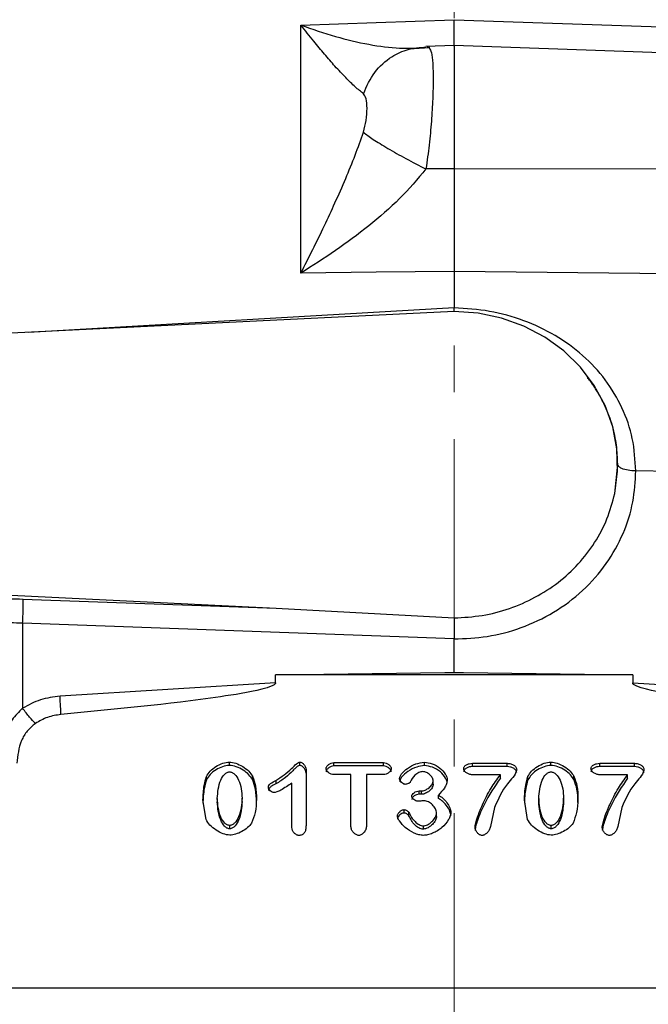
# Model space of a CAD drawing. Header units: inches. Extents: x 0.6 to 16.3, y 0.2 to 11.5.
# Tile 15 of 18: x 12.1 to 13.5, y 6.7 to 8.8. Entities that reach past the tile are written whole.
import ezdxf

# ---------------------------------------------------------------- set-up
doc = ezdxf.new("R2010")
doc.units = ezdxf.units.IN
doc.header["$MEASUREMENT"] = 0
doc.linetypes.add('CENTERX2', pattern=[0.8, 0.5, -0.1, 0.1, -0.1])
doc.styles.add('SLDTEXTSTYLE0', font='TXT', dxfattribs={"width": 0.75})
doc.dimstyles.new('SLDDIMSTYLE4', dxfattribs={"dimtxt": 0.137795, "dimasz": 0.14, "dimexe": 0, "dimexo": 0.0625, "dimgap": 0.034449, "dimtad": 0, "dimdec": 1, "dimlfac": 1.5, "dimrnd": 1e-09, "dimzin": 4, "dimdsep": 46, "dimtxsty": 'SLDTEXTSTYLE0', "dimblk1": 'CLOSED', "dimblk2": 'CLOSED', "dimsah": 1, "dimcen": 0.09, "dimadec": 0, "dimazin": 1, "dimtfac": 1, "dimtdec": 1, "dimtofl": 0, "dimtmove": 0, "dimatfit": 3, "dimldrblk": 'CLOSED', "dimfxl": 0, "dimfrac": 2, "dimtolj": 1, "dimtzin": 12, "dimarcsym": 0})

# ---------------------------------------------------------------- blocks, each defined once
blk = doc.blocks.new('_Closed')
at = {"color": 0, "linetype": 'ByBlock', "lineweight": -2}
for p, q in [((-1, 0.166667), (0, 0)), ((-1, 0.166667), (-1, -0.166667)), ((0, 0), (-1, -0.166667)), ((0, 0), (-1, 0))]:
    blk.add_line(p, q, dxfattribs=at)
blk = doc.blocks.new('_D_8')
at = {"color": 7, "linetype": 'Continuous', "lineweight": 0}
for p, q in [((14.4414, 10.4158), (14.3995, 10.4158)), ((14.3995, 10.4158), (14.3995, 10.1971)), ((14.7469, 10.4158), (14.7889, 10.4158)), ((14.7889, 10.4158), (14.7889, 10.1971)), ((15.7368, 7.5051), (15.7368, 10.2567)), ((13.0418, 10.2174), (14.2787, 10.2174)), ((15.7368, 10.2174), (14.9097, 10.2174)), ((14.3995, 10.1971), (14.4414, 10.1971)), ((14.7889, 10.1971), (14.7469, 10.1971))]:
    blk.add_line(p, q, dxfattribs=at)
at = {"color": 7, "linetype": 'Continuous', "lineweight": 18, "xscale": 0.14, "yscale": 0.14, "rotation": 180.0000000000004}
blk.add_blockref('_Closed', (13.0418, 10.2174), dxfattribs=at)
at = {"color": 7, "linetype": 'Continuous', "lineweight": 18, "xscale": 0.14, "yscale": 0.14}
blk.add_blockref('_Closed', (15.7368, 10.2174), dxfattribs=at)
at = {"color": 7, "linetype": 'Continuous', "lineweight": 18, "char_height": 0.1378, "attachment_point": 1, "style": 'SLDTEXTSTYLE0'}
for s, insert in [('103', (14.4414, 10.3747)), ('4.0', (14.4669, 10.1685))]:
    blk.add_mtext(s, dxfattribs=dict(at, insert=insert))

msp = doc.modelspace()

# ---------------------------------------------------------------- linework, layer by layer
at = {"color": 7, "linetype": 'CENTERX2', "lineweight": 18}
msp.add_line((13.0418, 3.361), (13.0418, 10.5416), dxfattribs=at)
at = {"color": 7, "linetype": 'Continuous', "lineweight": 25}
for p, q in [((12.7142, 8.7461), (12.8751, 8.7518)), ((12.7142, 8.2157), (12.7142, 8.7461)), ((12.8751, 8.7518), (13.0418, 8.7576)), ((13.0418, 8.7576), (14.5514, 8.7046)), ((12.9893, 8.6975), (12.9459, 8.6946)), ((13.0418, 8.7022), (12.9814, 8.7001)), ((14.5514, 8.6495), (13.0418, 8.7022)), ((13.0418, 8.7022), (13.0418, 8.4385)), ((13.0418, 8.4385), (12.9816, 8.4384)), ((14.5514, 8.4368), (13.0418, 8.4385)), ((12.8751, 8.2175), (12.7142, 8.2157)), ((13.0418, 8.2193), (12.8751, 8.2175)), ((13.0418, 8.2193), (13.0418, 8.1416)), ((14.5514, 8.2033), (13.0418, 8.2193)), ((13.0418, 8.1336), (11.1952, 8.0433)), ((13.0418, 8.1332), (13.0418, 8.1416)), ((13.385, 7.7444), (13.3915, 7.807)), ((13.3915, 7.807), (13.3915, 7.8071)), ((13.9639, 7.786), (13.4301, 7.7927)), ((11.1952, 7.5709), (12.6613, 7.4992)), ((12.1203, 7.5189), (12.6613, 7.4992)), ((12.6613, 7.4992), (13.042, 7.4784)), ((12.1196, 7.4672), (12.1196, 7.2855)), ((13.0418, 7.4337), (12.1196, 7.4672)), ((13.0418, 7.3628), (13.0418, 7.4336)), ((12.6599, 7.3571), (13.0219, 7.3616)), ((12.6599, 7.3394), (12.6599, 7.3571)), ((13.4236, 7.3571), (12.6599, 7.3571)), ((13.0219, 7.3616), (13.0418, 7.3628)), ((13.0219, 7.3616), (13.0418, 7.3618)), ((13.0418, 7.3618), (13.0418, 7.3628)), ((13.0418, 7.3628), (13.0616, 7.3616)), ((13.0418, 7.3618), (13.0616, 7.3616)), ((13.0616, 7.3616), (13.4236, 7.3571)), ((13.4236, 7.3571), (13.4236, 7.3394)), ((12.6599, 7.3394), (12.1995, 7.3111)), ((13.4236, 7.3394), (13.884, 7.3111)), ((12.5614, 7.1632), (12.5614, 7.1704)), ((12.7122, 7.1629), (12.7122, 7.1701)), ((12.785, 7.1691), (12.8905, 7.1691)), ((12.785, 7.162), (12.785, 7.1691)), ((12.8905, 7.162), (12.785, 7.162)), ((12.8905, 7.162), (12.8905, 7.1691)), ((12.9783, 7.1627), (12.9783, 7.1699)), ((13.0808, 7.1677), (13.1553, 7.1677)), ((13.0808, 7.1605), (13.0808, 7.1677)), ((13.1553, 7.1605), (13.0808, 7.1605)), ((13.1553, 7.1605), (13.1553, 7.1677)), ((13.2485, 7.1632), (13.2485, 7.1704)), ((13.3529, 7.1677), (13.4273, 7.1677)), ((13.3529, 7.1605), (13.3529, 7.1677)), ((13.4273, 7.1605), (13.3529, 7.1605)), ((13.4273, 7.1605), (13.4273, 7.1677)), ((12.5123, 7.1324), (12.5123, 7.1396)), ((12.6108, 7.1328), (12.6108, 7.1399)), ((12.7252, 7.1541), (12.7252, 7.0346)), ((12.8212, 7.1436), (12.785, 7.1436)), ((12.8212, 7.0324), (12.8212, 7.1436)), ((12.8543, 7.1436), (12.8543, 7.0324)), ((12.8905, 7.1436), (12.8543, 7.1436)), ((13.1407, 7.1432), (13.0808, 7.1432)), ((13.1407, 7.136), (13.1407, 7.1432)), ((13.1994, 7.1324), (13.1994, 7.1396)), ((13.2979, 7.1328), (13.2979, 7.1399)), ((13.4127, 7.1432), (13.3529, 7.1432)), ((13.4127, 7.136), (13.4127, 7.1432)), ((12.6608, 7.131), (12.6608, 7.1238)), ((12.6948, 7.0304), (12.6948, 7.1254)), ((12.9971, 7.1232), (12.9971, 7.1304)), ((12.9674, 7.1085), (12.9719, 7.1085)), ((12.9674, 7.1014), (12.9674, 7.1085)), ((12.9719, 7.1014), (12.9674, 7.1014)), ((12.9719, 7.1014), (12.9719, 7.1085)), ((13.0081, 7.0927), (13.0081, 7.0999)), ((12.5116, 7.0476), (12.5049, 7.0895)), ((12.5356, 7.0925), (12.5356, 7.0853)), ((12.5887, 7.0862), (12.5887, 7.0933)), ((13.1987, 7.0476), (13.192, 7.0895)), ((13.2226, 7.0925), (13.2226, 7.0853)), ((13.2758, 7.0862), (13.2758, 7.0933)), ((12.9351, 7.0614), (12.9351, 7.0686)), ((12.9449, 7.0555), (12.9449, 7.0627)), ((13.0043, 7.0541), (13.0043, 7.0612)), ((13.1283, 7.0734), (13.1196, 7.0324)), ((13.4003, 7.0734), (13.3916, 7.0324)), ((12.5621, 7.0277), (12.5621, 7.0349)), ((12.9761, 7.0269), (12.9761, 7.0341)), ((13.2492, 7.0277), (13.2492, 7.0349)), ((11.9132, 6.6875), (14.1696, 6.6875))]:
    msp.add_line(p, q, dxfattribs=at)
at = {"color": 8, "linetype": 'Continuous', "lineweight": 25}
msp.add_line((13.0418, 8.1416), (12.1324, 8.0891), dxfattribs=at)
at = {"color": 7, "linetype": 'Continuous', "lineweight": 25, "flags": 128}
msp.add_lwpolyline([(13.385, 7.7444), (13.3911, 7.792), (13.3897, 7.8399), (13.3808, 7.8872), (13.3646, 7.9327), (13.3414, 7.9755), (13.3118, 8.0146), (13.2763, 8.0493), (13.2358, 8.0788), (13.191, 8.1024), (13.1431, 8.1196), (13.093, 8.1301), (13.0418, 8.1336)], dxfattribs=at)
at = {"color": 7, "linetype": 'Continuous', "lineweight": 25}
for points, knots in [([(12.8479, 8.5994), (12.8422, 8.604), (12.8303, 8.6135), (12.8096, 8.6338), (12.7875, 8.6574), (12.7646, 8.6837), (12.7402, 8.7129), (12.7234, 8.7344), (12.7142, 8.7461)], [0, 0, 0, 0, 0.148634, 0.307878, 0.478548, 0.643401, 0.806559, 1, 1, 1, 1]), ([(12.7142, 8.7461), (12.739, 8.7375), (12.7883, 8.7202), (12.8594, 8.704), (12.9262, 8.6946), (12.9634, 8.6975), (12.9816, 8.699)], [0, 0, 0, 0, 0.257956, 0.513515, 0.761774, 1, 1, 1, 1]), ([(13.0418, 8.7008), (13.0418, 8.7007), (13.0418, 8.7001), (13.0418, 8.7091), (13.0418, 8.7273), (13.0418, 8.7475), (13.0418, 8.7576)], [0, 0, 0, 0, 0.079364, 0.386232, 0.693106, 1, 1, 1, 1]), ([(12.8479, 8.5994), (12.8551, 8.6154), (12.8695, 8.6473), (12.905, 8.6784), (12.9433, 8.6963), (12.9688, 8.6981), (12.9816, 8.699)], [0, 0, 0, 0, 0.279793, 0.559585, 0.779794, 1, 1, 1, 1]), ([(12.9465, 8.6952), (12.9466, 8.6953), (12.9472, 8.6957), (12.9444, 8.6961), (12.9422, 8.6963)], [0, 0, 0, 0, 0.2472043, 1, 1, 1, 1]), ([(12.9846, 8.6988), (12.986, 8.6996), (12.9878, 8.7005), (12.9889, 8.6975), (12.9891, 8.6968)], [0, 0, 0, 0, 0.775608, 1, 1, 1, 1]), ([(12.8479, 8.517), (12.8501, 8.5255), (12.855, 8.5442), (12.856, 8.5687), (12.855, 8.5893), (12.8501, 8.5963), (12.8479, 8.5994)], [0, 0, 0, 0, 0.227227, 0.499835, 0.772734, 1, 1, 1, 1]), ([(12.7142, 8.2157), (12.7227, 8.2324), (12.7395, 8.2656), (12.7639, 8.3158), (12.7875, 8.3664), (12.8096, 8.4166), (12.8303, 8.4667), (12.8422, 8.5007), (12.8479, 8.517)], [0, 0, 0, 0, 0.1785462, 0.3565956, 0.5214521, 0.6921189, 0.8513652, 1, 1, 1, 1]), ([(12.8479, 8.517), (12.8542, 8.5122), (12.8668, 8.5027), (12.8991, 8.4828), (12.9381, 8.4607), (12.9671, 8.4458), (12.9816, 8.4384)], [0, 0, 0, 0, 0.250008, 0.500012, 0.750004, 1, 1, 1, 1]), ([(12.9816, 8.4384), (12.9634, 8.4168), (12.9262, 8.3728), (12.8594, 8.3157), (12.7883, 8.2626), (12.739, 8.2314), (12.7142, 8.2157)], [0, 0, 0, 0, 0.238226, 0.486485, 0.742044, 1, 1, 1, 1]), ([(13.0418, 8.4385), (13.0418, 8.4193), (13.0418, 8.3807), (13.0417, 8.3236), (13.0418, 8.2686), (13.0418, 8.2357), (13.0418, 8.2193)], [0, 0, 0, 0, 0.249999, 0.499991, 0.749988, 1, 1, 1, 1]), ([(13.4301, 7.7927), (13.4287, 7.8159), (13.4258, 7.8625), (13.4026, 7.9286), (13.3667, 7.9888), (13.3182, 8.0412), (13.259, 8.0841), (13.1915, 8.1159), (13.1181, 8.1367), (13.0672, 8.1399), (13.0418, 8.1416)], [0, 0, 0, 0, 0.1238212, 0.2478045, 0.3721166, 0.4969365, 0.6221003, 0.7478881, 0.8738704, 1, 1, 1, 1]), ([(13.0418, 7.4336), (13.0655, 7.4346), (13.1143, 7.4366), (13.1867, 7.4561), (13.2563, 7.4889), (13.3184, 7.5354), (13.3689, 7.5929), (13.4047, 7.6575), (13.4263, 7.7249), (13.4289, 7.7705), (13.4301, 7.7927)], [0, 0, 0, 0, 0.11659, 0.240125, 0.368761, 0.500097, 0.631418, 0.760008, 0.88348, 1, 1, 1, 1]), ([(13.4301, 7.7927), (13.4244, 7.793), (13.413, 7.7936), (13.4004, 7.7975), (13.3928, 7.8021), (13.392, 7.8054), (13.3915, 7.807)], [0, 0, 0, 0, 0.279625, 0.559254, 0.779616, 1, 1, 1, 1]), ([(13.042, 7.4784), (13.0621, 7.4796), (13.1022, 7.482), (13.1606, 7.4974), (13.2154, 7.5211), (13.2651, 7.5534), (13.3083, 7.5929), (13.3435, 7.6389), (13.3705, 7.6897), (13.3802, 7.7262), (13.385, 7.7444)], [0, 0, 0, 0, 0.124981, 0.249831, 0.374921, 0.499683, 0.624786, 0.74981, 0.874942, 1, 1, 1, 1]), ([(12.0056, 7.5145), (12.024, 7.5163), (12.0608, 7.5199), (12.1005, 7.5192), (12.1203, 7.5189)], [0, 0, 0, 0, 0.499968, 1, 1, 1, 1]), ([(13.042, 7.4784), (13.042, 7.4751), (13.0421, 7.4687), (13.042, 7.4564), (13.0419, 7.4444), (13.0418, 7.4372), (13.0418, 7.4337)], [0, 0, 0, 0, 0.278518, 0.53802, 0.778509, 1, 1, 1, 1]), ([(12.1196, 7.4672), (12.1025, 7.4677), (12.0682, 7.4686), (12.0364, 7.4657), (12.0205, 7.4643)], [0, 0, 0, 0, 0.500042, 1, 1, 1, 1]), ([(12.6599, 7.3394), (12.6599, 7.3391), (12.6599, 7.3386), (12.6593, 7.3375), (12.6572, 7.3352), (12.6477, 7.3304), (12.6093, 7.3201), (12.459, 7.2965), (12.3153, 7.2829), (12.2015, 7.2721)], [0, 0, 0, 0, 0.0017499, 0.003655, 0.0082924, 0.0222015, 0.0717818, 0.264741, 1, 1, 1, 1]), ([(13.8821, 7.2721), (13.7682, 7.2829), (13.6245, 7.2965), (13.4742, 7.3201), (13.4358, 7.3304), (13.4263, 7.3352), (13.4242, 7.3375), (13.4237, 7.3386), (13.4236, 7.3391), (13.4236, 7.3394)], [0, 0, 0, 0, 0.735258, 0.928217, 0.977796, 0.991705, 0.996344, 0.998249, 1, 1, 1, 1]), ([(12.1995, 7.3111), (12.1853, 7.3093), (12.1569, 7.3057), (12.132, 7.2922), (12.1196, 7.2855)], [0, 0, 0, 0, 0.500024, 1, 1, 1, 1]), ([(12.1196, 7.2855), (12.1115, 7.2776), (12.095, 7.2614), (12.0783, 7.2297), (12.0671, 7.1947), (12.0658, 7.1704), (12.0651, 7.1581)], [0, 0, 0, 0, 0.231425, 0.477377, 0.735457, 1, 1, 1, 1]), ([(12.1468, 7.2529), (12.1427, 7.257), (12.1347, 7.2651), (12.1246, 7.2787), (12.1196, 7.2855)], [0, 0, 0, 0, 0.49999, 1, 1, 1, 1]), ([(12.2015, 7.2721), (12.1917, 7.2706), (12.1721, 7.2675), (12.1552, 7.2578), (12.1468, 7.2529)], [0, 0, 0, 0, 0.50001, 1, 1, 1, 1]), ([(12.1468, 7.2529), (12.1406, 7.2478), (12.1282, 7.2374), (12.1117, 7.2087), (12.1089, 7.1843), (12.107, 7.1677)], [0, 0, 0, 0, 0.240065, 0.482608, 1, 1, 1, 1]), ([(12.5123, 7.1396), (12.5147, 7.1435), (12.52, 7.1518), (12.5326, 7.1609), (12.5464, 7.1683), (12.5566, 7.1697), (12.5614, 7.1704)], [0, 0, 0, 0, 0.233996, 0.499939, 0.765931, 1, 1, 1, 1]), ([(12.5614, 7.1632), (12.5565, 7.1625), (12.5463, 7.1611), (12.5326, 7.1538), (12.5201, 7.1448), (12.5148, 7.1364), (12.5123, 7.1324)], [0, 0, 0, 0, 0.240654, 0.496485, 0.759564, 1, 1, 1, 1]), ([(12.5614, 7.1704), (12.566, 7.1697), (12.5761, 7.1683), (12.5901, 7.161), (12.6028, 7.1518), (12.6083, 7.1437), (12.6108, 7.1399)], [0, 0, 0, 0, 0.22471, 0.497352, 0.771324, 1, 1, 1, 1]), ([(12.6108, 7.1328), (12.6085, 7.1363), (12.6033, 7.1441), (12.5911, 7.1532), (12.5771, 7.1609), (12.5664, 7.1625), (12.5614, 7.1632)], [0, 0, 0, 0, 0.214559, 0.477439, 0.754392, 1, 1, 1, 1]), ([(12.6608, 7.131), (12.6726, 7.1388), (12.6886, 7.1495), (12.7023, 7.1646), (12.708, 7.1691), (12.7105, 7.17), (12.7116, 7.1701), (12.7122, 7.1701)], [0, 0, 0, 0, 0.644533, 0.880276, 0.949501, 0.974827, 1, 1, 1, 1]), ([(12.7122, 7.1629), (12.7112, 7.1628), (12.709, 7.1626), (12.7057, 7.1602), (12.7028, 7.1575), (12.6998, 7.1546), (12.693, 7.1479), (12.6812, 7.1359), (12.6679, 7.128), (12.6608, 7.1238)], [0, 0, 0, 0, 0.042214, 0.099536, 0.183253, 0.224672, 0.294621, 0.625895, 1, 1, 1, 1]), ([(12.7122, 7.1701), (12.7129, 7.17), (12.7145, 7.1699), (12.7177, 7.1682), (12.7212, 7.1649), (12.7244, 7.1599), (12.725, 7.156), (12.7252, 7.1541)], [0, 0, 0, 0, 0.097278, 0.209328, 0.460402, 0.733536, 1, 1, 1, 1]), ([(12.7252, 7.1469), (12.725, 7.1488), (12.7245, 7.1526), (12.7214, 7.1576), (12.7179, 7.1609), (12.7147, 7.1626), (12.713, 7.1628), (12.7122, 7.1629)], [0, 0, 0, 0, 0.261838, 0.527323, 0.775639, 0.895025, 1, 1, 1, 1]), ([(12.7682, 7.1563), (12.7682, 7.1571), (12.7684, 7.1587), (12.7701, 7.1618), (12.7734, 7.1652), (12.7787, 7.1684), (12.7829, 7.1689), (12.785, 7.1691)], [0, 0, 0, 0, 0.102174, 0.216927, 0.46745, 0.735788, 1, 1, 1, 1]), ([(12.785, 7.162), (12.7829, 7.1617), (12.7789, 7.1612), (12.7736, 7.1582), (12.7702, 7.1548), (12.7684, 7.1517), (12.7683, 7.15), (12.7682, 7.1492)], [0, 0, 0, 0, 0.259432, 0.521674, 0.769343, 0.890464, 1, 1, 1, 1]), ([(12.8905, 7.1691), (12.8926, 7.1689), (12.8969, 7.1684), (12.9023, 7.1652), (12.9056, 7.1617), (12.9072, 7.1586), (12.9073, 7.1571), (12.9074, 7.1563)], [0, 0, 0, 0, 0.273022, 0.541986, 0.789423, 0.900956, 1, 1, 1, 1]), ([(12.9074, 7.1492), (12.9073, 7.1499), (12.9071, 7.1515), (12.9055, 7.1546), (12.9022, 7.1581), (12.8968, 7.1612), (12.8926, 7.1617), (12.8905, 7.162)], [0, 0, 0, 0, 0.101003, 0.215091, 0.462965, 0.731253, 1, 1, 1, 1]), ([(12.9253, 7.135), (12.9255, 7.1364), (12.9262, 7.14), (12.9314, 7.1479), (12.9421, 7.1579), (12.959, 7.1671), (12.9721, 7.169), (12.9783, 7.1699)], [0, 0, 0, 0, 0.068697, 0.166685, 0.425292, 0.727344, 1, 1, 1, 1]), ([(12.9783, 7.1627), (12.9727, 7.1619), (12.9601, 7.1602), (12.9431, 7.1514), (12.9317, 7.1412), (12.9262, 7.1328), (12.9255, 7.1293), (12.9253, 7.1278)], [0, 0, 0, 0, 0.244069, 0.551771, 0.830543, 0.931583, 1, 1, 1, 1]), ([(12.9783, 7.1699), (12.9838, 7.1691), (12.9958, 7.1673), (13.0116, 7.1583), (13.0216, 7.1476), (13.0262, 7.1385), (13.0268, 7.1341), (13.027, 7.1322)], [0, 0, 0, 0, 0.246237, 0.530501, 0.795557, 0.908656, 1, 1, 1, 1]), ([(13.027, 7.125), (13.0268, 7.1267), (13.0264, 7.1307), (13.0222, 7.1394), (13.0126, 7.1503), (12.9966, 7.16), (12.9841, 7.1618), (12.9783, 7.1627)], [0, 0, 0, 0, 0.080914, 0.18495, 0.446258, 0.740487, 1, 1, 1, 1]), ([(13.0622, 7.1563), (13.0623, 7.1572), (13.0624, 7.1589), (13.0638, 7.1612), (13.0657, 7.1632), (13.0691, 7.1654), (13.0742, 7.1672), (13.0786, 7.1675), (13.0808, 7.1677)], [0, 0, 0, 0, 0.1102483, 0.223548, 0.3365094, 0.4620218, 0.7264507, 1, 1, 1, 1]), ([(13.0808, 7.1605), (13.0786, 7.1604), (13.0743, 7.1601), (13.0692, 7.1582), (13.0658, 7.1561), (13.0638, 7.1541), (13.0624, 7.1518), (13.0623, 7.15), (13.0622, 7.1492)], [0, 0, 0, 0, 0.269516, 0.532303, 0.65668, 0.769844, 0.886405, 1, 1, 1, 1]), ([(13.1553, 7.1677), (13.1579, 7.1675), (13.1629, 7.1671), (13.1695, 7.1641), (13.1735, 7.1604), (13.1753, 7.1569), (13.1755, 7.1551), (13.1756, 7.1542)], [0, 0, 0, 0, 0.285798, 0.550197, 0.785773, 0.895593, 1, 1, 1, 1]), ([(13.1756, 7.147), (13.1755, 7.148), (13.1752, 7.1501), (13.173, 7.1539), (13.1685, 7.1574), (13.1621, 7.16), (13.1576, 7.1604), (13.1553, 7.1605)], [0, 0, 0, 0, 0.119544, 0.247585, 0.497344, 0.748578, 1, 1, 1, 1]), ([(13.1994, 7.1396), (13.2018, 7.1435), (13.2071, 7.1518), (13.2197, 7.1609), (13.2335, 7.1683), (13.2437, 7.1697), (13.2485, 7.1704)], [0, 0, 0, 0, 0.233996, 0.499939, 0.765931, 1, 1, 1, 1]), ([(13.2485, 7.1632), (13.2436, 7.1625), (13.2334, 7.1611), (13.2197, 7.1538), (13.2072, 7.1448), (13.2019, 7.1364), (13.1994, 7.1324)], [0, 0, 0, 0, 0.240654, 0.496485, 0.759564, 1, 1, 1, 1]), ([(13.2485, 7.1704), (13.2531, 7.1697), (13.2632, 7.1683), (13.2772, 7.161), (13.2899, 7.1518), (13.2954, 7.1437), (13.2979, 7.1399)], [0, 0, 0, 0, 0.22471, 0.497352, 0.771324, 1, 1, 1, 1]), ([(13.2979, 7.1328), (13.2956, 7.1363), (13.2904, 7.1441), (13.2782, 7.1532), (13.2642, 7.1609), (13.2535, 7.1625), (13.2485, 7.1632)], [0, 0, 0, 0, 0.214559, 0.477439, 0.754392, 1, 1, 1, 1]), ([(13.3342, 7.1563), (13.3343, 7.1572), (13.3345, 7.1589), (13.3358, 7.1612), (13.3378, 7.1632), (13.3411, 7.1654), (13.3462, 7.1672), (13.3506, 7.1675), (13.3529, 7.1677)], [0, 0, 0, 0, 0.110248, 0.223548, 0.336509, 0.462022, 0.726451, 1, 1, 1, 1]), ([(13.3529, 7.1605), (13.3507, 7.1604), (13.3463, 7.1601), (13.3413, 7.1582), (13.3379, 7.1561), (13.3359, 7.1541), (13.3345, 7.1518), (13.3343, 7.15), (13.3342, 7.1492)], [0, 0, 0, 0, 0.269516, 0.532303, 0.65668, 0.769844, 0.886405, 1, 1, 1, 1]), ([(13.4273, 7.1677), (13.4299, 7.1675), (13.4349, 7.1671), (13.4415, 7.1641), (13.4455, 7.1604), (13.4474, 7.1569), (13.4475, 7.1551), (13.4476, 7.1542)], [0, 0, 0, 0, 0.285798, 0.550197, 0.785773, 0.895593, 1, 1, 1, 1]), ([(13.4476, 7.147), (13.4475, 7.148), (13.4473, 7.1501), (13.445, 7.1539), (13.4406, 7.1574), (13.4342, 7.16), (13.4296, 7.1604), (13.4273, 7.1605)], [0, 0, 0, 0, 0.119544, 0.247585, 0.497344, 0.748578, 1, 1, 1, 1]), ([(12.5049, 7.0895), (12.5054, 7.0999), (12.5062, 7.1168), (12.5106, 7.1332), (12.5123, 7.1396)], [0, 0, 0, 0, 0.6137, 1, 1, 1, 1]), ([(12.5356, 7.0925), (12.5367, 7.1059), (12.5382, 7.1243), (12.5488, 7.1427), (12.5554, 7.1477), (12.5591, 7.149), (12.5609, 7.1492), (12.5618, 7.1492)], [0, 0, 0, 0, 0.60593, 0.832442, 0.922509, 0.961948, 1, 1, 1, 1]), ([(12.5618, 7.1492), (12.5627, 7.1492), (12.5645, 7.1491), (12.5682, 7.1478), (12.575, 7.1429), (12.5823, 7.1308), (12.5876, 7.1132), (12.5883, 7.1001), (12.5887, 7.0933)], [0, 0, 0, 0, 0.037836, 0.077205, 0.166887, 0.399352, 0.692891, 1, 1, 1, 1]), ([(12.6108, 7.1399), (12.6133, 7.1331), (12.619, 7.1173), (12.6192, 7.1007), (12.6193, 7.0913)], [0, 0, 0, 0, 0.435402, 1, 1, 1, 1]), ([(12.785, 7.1436), (12.7828, 7.1438), (12.7786, 7.1443), (12.7733, 7.1475), (12.77, 7.151), (12.7684, 7.154), (12.7682, 7.1556), (12.7682, 7.1563)], [0, 0, 0, 0, 0.270763, 0.53866, 0.786431, 0.899114, 1, 1, 1, 1]), ([(12.9074, 7.1563), (12.9073, 7.1556), (12.9072, 7.154), (12.9056, 7.151), (12.9022, 7.1475), (12.8969, 7.1443), (12.8926, 7.1438), (12.8905, 7.1436)], [0, 0, 0, 0, 0.1002435, 0.2129955, 0.4610154, 0.729468, 1, 1, 1, 1]), ([(12.9752, 7.15), (12.9737, 7.1498), (12.9706, 7.1496), (12.9644, 7.1474), (12.9551, 7.141), (12.9507, 7.1327), (12.9479, 7.1273)], [0, 0, 0, 0, 0.1161066, 0.2421161, 0.506463, 1, 1, 1, 1]), ([(12.9971, 7.1304), (12.997, 7.1314), (12.9968, 7.1337), (12.9945, 7.1382), (12.9902, 7.1435), (12.9843, 7.1475), (12.9791, 7.1496), (12.9764, 7.1498), (12.9752, 7.15)], [0, 0, 0, 0, 0.101995, 0.221505, 0.484119, 0.753832, 0.883811, 1, 1, 1, 1]), ([(13.0808, 7.1432), (13.0785, 7.1434), (13.0739, 7.1439), (13.068, 7.1469), (13.0642, 7.1504), (13.0624, 7.1538), (13.0623, 7.1555), (13.0622, 7.1563)], [0, 0, 0, 0, 0.273138, 0.5386053, 0.7815673, 0.8947145, 1, 1, 1, 1]), ([(13.0865, 7.0311), (13.0868, 7.0333), (13.0875, 7.0392), (13.0908, 7.0499), (13.0957, 7.0637), (13.1053, 7.086), (13.1191, 7.1134), (13.1338, 7.1337), (13.1407, 7.1432)], [0, 0, 0, 0, 0.0538418, 0.1439718, 0.2684439, 0.4070674, 0.7240968, 1, 1, 1, 1]), ([(13.1756, 7.1542), (13.1755, 7.1536), (13.1728, 7.1421), (13.1483, 7.1189), (13.136, 7.091), (13.1283, 7.0734)], [0, 0, 0, 0, 0.018759, 0.38188, 1, 1, 1, 1]), ([(13.192, 7.0895), (13.1925, 7.0999), (13.1933, 7.1168), (13.1977, 7.1332), (13.1994, 7.1396)], [0, 0, 0, 0, 0.6137, 1, 1, 1, 1]), ([(13.2226, 7.0925), (13.2238, 7.1059), (13.2253, 7.1243), (13.2359, 7.1427), (13.2425, 7.1477), (13.2462, 7.149), (13.248, 7.1492), (13.2489, 7.1492)], [0, 0, 0, 0, 0.60593, 0.832442, 0.922509, 0.961948, 1, 1, 1, 1]), ([(13.2489, 7.1492), (13.2498, 7.1492), (13.2516, 7.1491), (13.2553, 7.1478), (13.2621, 7.1429), (13.2694, 7.1308), (13.2747, 7.1132), (13.2754, 7.1001), (13.2758, 7.0933)], [0, 0, 0, 0, 0.037836, 0.077205, 0.166887, 0.399352, 0.692891, 1, 1, 1, 1]), ([(13.2979, 7.1399), (13.3004, 7.1331), (13.3061, 7.1173), (13.3063, 7.1007), (13.3064, 7.0913)], [0, 0, 0, 0, 0.435402, 1, 1, 1, 1]), ([(13.3529, 7.1432), (13.3505, 7.1434), (13.346, 7.1439), (13.34, 7.1469), (13.3362, 7.1504), (13.3345, 7.1538), (13.3343, 7.1555), (13.3342, 7.1563)], [0, 0, 0, 0, 0.273138, 0.538605, 0.781567, 0.894715, 1, 1, 1, 1]), ([(13.3585, 7.0311), (13.3588, 7.0333), (13.3595, 7.0392), (13.3628, 7.0499), (13.3677, 7.0637), (13.3774, 7.086), (13.3912, 7.1134), (13.4059, 7.1337), (13.4127, 7.1432)], [0, 0, 0, 0, 0.053842, 0.143972, 0.268444, 0.407067, 0.724097, 1, 1, 1, 1]), ([(13.4476, 7.1542), (13.4475, 7.1536), (13.4449, 7.1421), (13.4203, 7.1189), (13.408, 7.091), (13.4003, 7.0734)], [0, 0, 0, 0, 0.018759, 0.38188, 1, 1, 1, 1]), ([(12.5123, 7.1324), (12.5106, 7.1263), (12.5075, 7.1147), (12.5055, 7.0979), (12.5051, 7.0873), (12.5049, 7.0823)], [0, 0, 0, 0, 0.374002, 0.70461, 1, 1, 1, 1]), ([(12.6193, 7.0841), (12.6192, 7.0935), (12.619, 7.1102), (12.6133, 7.1259), (12.6108, 7.1328)], [0, 0, 0, 0, 0.564593, 1, 1, 1, 1]), ([(12.6447, 7.1166), (12.6447, 7.1173), (12.6449, 7.1186), (12.6463, 7.1214), (12.6511, 7.1263), (12.6568, 7.1291), (12.6608, 7.131)], [0, 0, 0, 0, 0.088187, 0.184061, 0.418016, 1, 1, 1, 1]), ([(12.6608, 7.1238), (12.6571, 7.122), (12.6516, 7.1194), (12.6465, 7.1146), (12.6449, 7.1116), (12.6448, 7.1102), (12.6447, 7.1095)], [0, 0, 0, 0, 0.539081, 0.799715, 0.904515, 1, 1, 1, 1]), ([(12.6566, 7.105), (12.656, 7.1051), (12.6546, 7.1053), (12.6519, 7.1066), (12.6487, 7.109), (12.6462, 7.1121), (12.6449, 7.1147), (12.6447, 7.116), (12.6447, 7.1166)], [0, 0, 0, 0, 0.100191, 0.221915, 0.493847, 0.769029, 0.894723, 1, 1, 1, 1]), ([(12.6948, 7.1254), (12.6871, 7.1201), (12.6769, 7.1131), (12.6638, 7.1063), (12.6586, 7.1054), (12.6566, 7.105)], [0, 0, 0, 0, 0.649393, 0.859732, 1, 1, 1, 1]), ([(12.9372, 7.1227), (12.9366, 7.1227), (12.9353, 7.1229), (12.9326, 7.1242), (12.9293, 7.1267), (12.9268, 7.1299), (12.9255, 7.1328), (12.9253, 7.1343), (12.9253, 7.135)], [0, 0, 0, 0, 0.093324, 0.208104, 0.471692, 0.7483, 0.881844, 1, 1, 1, 1]), ([(12.9479, 7.1273), (12.9477, 7.127), (12.9473, 7.1264), (12.9459, 7.1252), (12.9435, 7.1241), (12.9404, 7.1229), (12.9382, 7.1228), (12.9372, 7.1227)], [0, 0, 0, 0, 0.08417, 0.185473, 0.453482, 0.743675, 1, 1, 1, 1]), ([(12.9719, 7.1085), (12.9733, 7.1087), (12.9761, 7.1089), (12.9819, 7.111), (12.9887, 7.1152), (12.994, 7.121), (12.9967, 7.1263), (12.997, 7.1291), (12.9971, 7.1304)], [0, 0, 0, 0, 0.108436, 0.232195, 0.496458, 0.760062, 0.886179, 1, 1, 1, 1]), ([(12.9971, 7.1232), (12.997, 7.1219), (12.9967, 7.119), (12.994, 7.1137), (12.9888, 7.1081), (12.9823, 7.104), (12.9765, 7.1018), (12.9734, 7.1015), (12.9719, 7.1014)], [0, 0, 0, 0, 0.117252, 0.247951, 0.498817, 0.750159, 0.883575, 1, 1, 1, 1]), ([(13.027, 7.1322), (13.0266, 7.1294), (13.0257, 7.1232), (13.0198, 7.1117), (13.0128, 7.1046), (13.0081, 7.0999)], [0, 0, 0, 0, 0.228594, 0.491256, 1, 1, 1, 1]), ([(13.1407, 7.136), (13.1284, 7.1179), (13.1089, 7.0891), (13.0941, 7.0529), (13.0878, 7.0337), (13.0868, 7.0265), (13.0865, 7.0239)], [0, 0, 0, 0, 0.516578, 0.823487, 0.936647, 1, 1, 1, 1]), ([(13.1994, 7.1324), (13.1977, 7.1263), (13.1946, 7.1147), (13.1926, 7.0979), (13.1922, 7.0873), (13.192, 7.0823)], [0, 0, 0, 0, 0.374002, 0.70461, 1, 1, 1, 1]), ([(13.3064, 7.0841), (13.3063, 7.0935), (13.3061, 7.1102), (13.3004, 7.1259), (13.2979, 7.1328)], [0, 0, 0, 0, 0.564593, 1, 1, 1, 1]), ([(13.4127, 7.136), (13.4005, 7.1179), (13.381, 7.0891), (13.3662, 7.0529), (13.3599, 7.0337), (13.3589, 7.0265), (13.3585, 7.0239)], [0, 0, 0, 0, 0.516578, 0.823487, 0.936647, 1, 1, 1, 1]), ([(12.9514, 7.0974), (12.9515, 7.0981), (12.9516, 7.0994), (12.9532, 7.1021), (12.9564, 7.1051), (12.9614, 7.1079), (12.9654, 7.1083), (12.9674, 7.1085)], [0, 0, 0, 0, 0.094391, 0.202885, 0.448595, 0.721515, 1, 1, 1, 1]), ([(12.9674, 7.1014), (12.9655, 7.1012), (12.9616, 7.1007), (12.9566, 7.0981), (12.9533, 7.0951), (12.9517, 7.0924), (12.9515, 7.091), (12.9514, 7.0903)], [0, 0, 0, 0, 0.2726195, 0.5401535, 0.7828511, 0.8982301, 1, 1, 1, 1]), ([(12.9643, 7.0866), (12.9635, 7.0866), (12.9619, 7.0867), (12.9589, 7.0878), (12.9554, 7.0899), (12.9528, 7.0928), (12.9516, 7.0955), (12.9514, 7.0968), (12.9514, 7.0974)], [0, 0, 0, 0, 0.122373, 0.253813, 0.517501, 0.771827, 0.891347, 1, 1, 1, 1]), ([(13.0081, 7.0999), (13.0114, 7.0977), (13.0185, 7.0932), (13.0266, 7.0835), (13.0331, 7.0732), (13.0343, 7.0658), (13.0349, 7.0626)], [0, 0, 0, 0, 0.2390734, 0.5187816, 0.7878594, 1, 1, 1, 1]), ([(12.5621, 7.0349), (12.5612, 7.035), (12.5594, 7.0351), (12.5558, 7.0364), (12.5491, 7.0415), (12.5382, 7.0601), (12.5366, 7.0789), (12.5356, 7.0925)], [0, 0, 0, 0, 0.036054, 0.073955, 0.161848, 0.394589, 1, 1, 1, 1]), ([(12.5621, 7.0277), (12.5611, 7.0278), (12.559, 7.028), (12.5552, 7.0297), (12.5485, 7.0351), (12.5381, 7.0536), (12.5366, 7.0721), (12.5356, 7.0853)], [0, 0, 0, 0, 0.041105, 0.085821, 0.174471, 0.407743, 1, 1, 1, 1]), ([(12.5887, 7.0933), (12.5877, 7.0796), (12.5862, 7.0606), (12.5753, 7.0417), (12.5685, 7.0365), (12.5648, 7.0351), (12.5629, 7.035), (12.5621, 7.0349)], [0, 0, 0, 0, 0.603604, 0.83615, 0.925104, 0.96347, 1, 1, 1, 1]), ([(12.5887, 7.0862), (12.5877, 7.073), (12.5863, 7.0544), (12.5762, 7.0357), (12.5694, 7.0299), (12.5653, 7.028), (12.5631, 7.0278), (12.5621, 7.0277)], [0, 0, 0, 0, 0.5817, 0.814849, 0.908019, 0.955964, 1, 1, 1, 1]), ([(12.6193, 7.0913), (12.6189, 7.0816), (12.618, 7.0639), (12.6117, 7.0471), (12.6089, 7.0394)], [0, 0, 0, 0, 0.542001, 1, 1, 1, 1]), ([(12.9772, 7.0874), (12.9765, 7.0874), (12.9742, 7.0873), (12.9705, 7.087), (12.9672, 7.0868), (12.9652, 7.0866), (12.9646, 7.0866), (12.9644, 7.0866), (12.9643, 7.0866)], [0, 0, 0, 0, 0.179326, 0.52613, 0.859832, 0.954102, 0.983095, 1, 1, 1, 1]), ([(13.0043, 7.0612), (13.0041, 7.0628), (13.0039, 7.066), (13.0013, 7.0722), (12.9959, 7.0793), (12.9886, 7.0845), (12.9822, 7.087), (12.9788, 7.0873), (12.9772, 7.0874)], [0, 0, 0, 0, 0.116911, 0.244341, 0.505568, 0.763706, 0.88731, 1, 1, 1, 1]), ([(13.0349, 7.0554), (13.0344, 7.0585), (13.0332, 7.0656), (13.027, 7.0758), (13.0189, 7.0857), (13.0115, 7.0905), (13.0081, 7.0927)], [0, 0, 0, 0, 0.1992146, 0.4620203, 0.7518255, 1, 1, 1, 1]), ([(13.2492, 7.0349), (13.2483, 7.035), (13.2465, 7.0351), (13.2429, 7.0364), (13.2362, 7.0415), (13.2252, 7.0601), (13.2237, 7.0789), (13.2226, 7.0925)], [0, 0, 0, 0, 0.036054, 0.073955, 0.161848, 0.394589, 1, 1, 1, 1]), ([(13.2492, 7.0277), (13.2482, 7.0278), (13.2461, 7.028), (13.2423, 7.0297), (13.2356, 7.0351), (13.2252, 7.0536), (13.2237, 7.0721), (13.2226, 7.0853)], [0, 0, 0, 0, 0.0411049, 0.0858211, 0.1744711, 0.4077432, 1, 1, 1, 1]), ([(13.2758, 7.0933), (13.2748, 7.0796), (13.2733, 7.0606), (13.2624, 7.0417), (13.2556, 7.0365), (13.2518, 7.0351), (13.25, 7.035), (13.2492, 7.0349)], [0, 0, 0, 0, 0.603604, 0.83615, 0.925104, 0.96347, 1, 1, 1, 1]), ([(13.2758, 7.0862), (13.2748, 7.073), (13.2734, 7.0544), (13.2633, 7.0357), (13.2565, 7.0299), (13.2524, 7.028), (13.2502, 7.0278), (13.2492, 7.0277)], [0, 0, 0, 0, 0.5817, 0.814849, 0.908019, 0.955964, 1, 1, 1, 1]), ([(13.3064, 7.0913), (13.306, 7.0816), (13.3051, 7.0639), (13.2988, 7.0471), (13.296, 7.0394)], [0, 0, 0, 0, 0.542001, 1, 1, 1, 1]), ([(12.9205, 7.0552), (12.9206, 7.056), (12.9207, 7.0576), (12.9222, 7.0608), (12.9253, 7.0643), (12.9292, 7.067), (12.9326, 7.0684), (12.9343, 7.0685), (12.9351, 7.0686)], [0, 0, 0, 0, 0.1109354, 0.2365793, 0.5022616, 0.7675599, 0.8914162, 1, 1, 1, 1]), ([(12.9351, 7.0614), (12.9343, 7.0614), (12.9326, 7.0612), (12.9293, 7.0599), (12.9255, 7.0573), (12.9224, 7.0538), (12.9208, 7.0506), (12.9206, 7.0489), (12.9205, 7.048)], [0, 0, 0, 0, 0.107534, 0.230075, 0.483918, 0.743873, 0.879002, 1, 1, 1, 1]), ([(12.9758, 7.0135), (12.9727, 7.0139), (12.9659, 7.0145), (12.9525, 7.0197), (12.9375, 7.0291), (12.9267, 7.0412), (12.9216, 7.05), (12.9208, 7.0538), (12.9205, 7.0552)], [0, 0, 0, 0, 0.125001, 0.270375, 0.574348, 0.839126, 0.93738, 1, 1, 1, 1]), ([(12.9351, 7.0686), (12.936, 7.0684), (12.938, 7.0681), (12.9409, 7.0667), (12.943, 7.0651), (12.9444, 7.0637), (12.9447, 7.063), (12.9449, 7.0627)], [0, 0, 0, 0, 0.229968, 0.510022, 0.784031, 0.903293, 1, 1, 1, 1]), ([(12.9449, 7.0555), (12.9448, 7.0558), (12.9444, 7.0565), (12.9432, 7.0579), (12.9411, 7.0593), (12.9382, 7.0609), (12.9361, 7.0612), (12.9351, 7.0614)], [0, 0, 0, 0, 0.090944, 0.197893, 0.472346, 0.738071, 1, 1, 1, 1]), ([(12.9449, 7.0627), (12.9466, 7.0591), (12.9501, 7.0519), (12.9576, 7.0429), (12.965, 7.0372), (12.9714, 7.0345), (12.9746, 7.0342), (12.9761, 7.0341)], [0, 0, 0, 0, 0.2762875, 0.5474023, 0.7912109, 0.9013537, 1, 1, 1, 1]), ([(12.9761, 7.0269), (12.9744, 7.0271), (12.9709, 7.0274), (12.9643, 7.0305), (12.9538, 7.0388), (12.9485, 7.0487), (12.9449, 7.0555)], [0, 0, 0, 0, 0.108969, 0.232574, 0.47221, 1, 1, 1, 1]), ([(13.0349, 7.0626), (13.0346, 7.0602), (13.0339, 7.0548), (13.0283, 7.0433), (13.0164, 7.0293), (12.9999, 7.0194), (12.9858, 7.0144), (12.9789, 7.0138), (12.9758, 7.0135)], [0, 0, 0, 0, 0.089964, 0.204079, 0.472974, 0.757374, 0.888917, 1, 1, 1, 1]), ([(12.9761, 7.0341), (12.9774, 7.0342), (12.9804, 7.0345), (12.9868, 7.0372), (12.9946, 7.0426), (13.0006, 7.0501), (13.0037, 7.0565), (13.0041, 7.0598), (13.0043, 7.0612)], [0, 0, 0, 0, 0.093305, 0.207442, 0.478205, 0.760389, 0.890337, 1, 1, 1, 1]), ([(13.0043, 7.0541), (13.0041, 7.0528), (13.0038, 7.0499), (13.0012, 7.0439), (12.9957, 7.0366), (12.9881, 7.0308), (12.9812, 7.0276), (12.9777, 7.0271), (12.9761, 7.0269)], [0, 0, 0, 0, 0.097104, 0.211008, 0.476762, 0.751984, 0.888001, 1, 1, 1, 1]), ([(12.5623, 7.0138), (12.5575, 7.0146), (12.547, 7.0162), (12.5329, 7.0246), (12.5197, 7.0345), (12.5142, 7.0434), (12.5116, 7.0476)], [0, 0, 0, 0, 0.224279, 0.491579, 0.763289, 1, 1, 1, 1]), ([(12.6089, 7.0394), (12.6062, 7.0362), (12.6005, 7.0292), (12.5884, 7.0218), (12.5757, 7.0156), (12.5665, 7.0143), (12.5623, 7.0138)], [0, 0, 0, 0, 0.233107, 0.503654, 0.772311, 1, 1, 1, 1]), ([(12.7252, 7.0346), (12.7251, 7.0315), (12.7249, 7.026), (12.7225, 7.0198), (12.7194, 7.0164), (12.7167, 7.0147), (12.7135, 7.0137), (12.7112, 7.0136), (12.71, 7.0135)], [0, 0, 0, 0, 0.321347, 0.568058, 0.674189, 0.776815, 0.883225, 1, 1, 1, 1]), ([(12.8379, 7.0135), (12.8369, 7.0136), (12.8349, 7.0138), (12.8309, 7.0156), (12.8264, 7.0193), (12.8222, 7.0253), (12.8215, 7.03), (12.8212, 7.0324)], [0, 0, 0, 0, 0.09983, 0.213146, 0.463131, 0.732119, 1, 1, 1, 1]), ([(12.8543, 7.0324), (12.8539, 7.03), (12.8533, 7.0253), (12.8491, 7.0193), (12.8447, 7.0156), (12.8408, 7.0138), (12.8388, 7.0136), (12.8379, 7.0135)], [0, 0, 0, 0, 0.271199, 0.540496, 0.789012, 0.901007, 1, 1, 1, 1]), ([(13.1196, 7.0324), (13.1188, 7.0298), (13.1173, 7.025), (13.1128, 7.019), (13.1082, 7.0154), (13.1043, 7.0138), (13.1024, 7.0136), (13.1015, 7.0135)], [0, 0, 0, 0, 0.292577, 0.562935, 0.800158, 0.905312, 1, 1, 1, 1]), ([(13.2494, 7.0138), (13.2446, 7.0146), (13.2341, 7.0162), (13.22, 7.0246), (13.2068, 7.0345), (13.2013, 7.0434), (13.1987, 7.0476)], [0, 0, 0, 0, 0.224279, 0.491579, 0.763289, 1, 1, 1, 1]), ([(13.296, 7.0394), (13.2933, 7.0362), (13.2876, 7.0292), (13.2755, 7.0218), (13.2628, 7.0156), (13.2536, 7.0143), (13.2494, 7.0138)], [0, 0, 0, 0, 0.233107, 0.503654, 0.772311, 1, 1, 1, 1]), ([(13.3916, 7.0324), (13.3909, 7.0298), (13.3893, 7.025), (13.3848, 7.019), (13.3803, 7.0154), (13.3764, 7.0138), (13.3744, 7.0136), (13.3735, 7.0135)], [0, 0, 0, 0, 0.292577, 0.562935, 0.800158, 0.905312, 1, 1, 1, 1]), ([(12.71, 7.0135), (12.7091, 7.0136), (12.7073, 7.0138), (12.7036, 7.0154), (12.6995, 7.0188), (12.6958, 7.0241), (12.6952, 7.0283), (12.6948, 7.0304)], [0, 0, 0, 0, 0.102137, 0.217027, 0.467823, 0.735632, 1, 1, 1, 1]), ([(13.1015, 7.0135), (13.1006, 7.0136), (13.0988, 7.0138), (13.0951, 7.0155), (13.0911, 7.019), (13.0874, 7.0245), (13.0868, 7.0289), (13.0865, 7.0311)], [0, 0, 0, 0, 0.100275, 0.213525, 0.46291, 0.732283, 1, 1, 1, 1]), ([(13.3735, 7.0135), (13.3727, 7.0136), (13.3708, 7.0138), (13.3672, 7.0155), (13.3631, 7.019), (13.3594, 7.0245), (13.3588, 7.0289), (13.3585, 7.0311)], [0, 0, 0, 0, 0.100275, 0.213525, 0.46291, 0.732283, 1, 1, 1, 1])]:
    msp.add_open_spline(points, degree=3, knots=knots, dxfattribs=at)
at = {"color": 8, "linetype": 'Continuous', "lineweight": 25}
for points, knots in [([(12.9891, 8.6968), (12.9906, 8.6941), (12.9938, 8.6883), (12.9963, 8.6654), (12.9973, 8.632), (12.9964, 8.5895), (12.9935, 8.5413), (12.9888, 8.49), (12.984, 8.4555), (12.9816, 8.4384)], [0, 0, 0, 0, 0.121718, 0.268427, 0.417444, 0.566293, 0.712891, 0.857403, 1, 1, 1, 1]), ([(13.3915, 7.807), (13.391, 7.8206), (13.3899, 7.8484), (13.3809, 7.89), (13.3687, 7.9231), (13.3562, 7.9484), (13.3455, 7.9668), (13.3354, 7.9815), (13.3288, 7.9903), (13.3267, 7.9928), (13.3266, 7.9929)], [0, 0, 0, 0, 0.202181, 0.413552, 0.634193, 0.730732, 0.83651, 0.951532, 0.997682, 1, 1, 1, 1])]:
    msp.add_open_spline(points, degree=3, knots=knots, dxfattribs=at)
at = {"color": 7, "linetype": 'Continuous', "lineweight": 25}
for points in [[(12.1196, 7.4672), (12.1198, 7.4723), (12.1203, 7.4825), (12.1207, 7.4982), (12.1207, 7.5115), (12.1204, 7.5164), (12.1203, 7.5189)], [(12.2015, 7.2721), (12.2012, 7.2773), (12.2008, 7.2877), (12.1999, 7.3033), (12.1995, 7.3111)]]:
    msp.add_open_spline(points, degree=3, dxfattribs=at)

# ---------------------------------------------------------------- dimensions: what is measured, and where the dimension line sits
at = {"color": 7, "linetype": 'Continuous', "lineweight": 18}
dim = msp.add_linear_dim(base=(15.7368, 10.2174), p1=(13.0418, 10.5416), p2=(15.7368, 7.4658), dimstyle='SLDDIMSTYLE4', dxfattribs=at)
dim.commit()
dim.dimension.update_dxf_attribs({"geometry": '_D_8', "text_midpoint": (14.5942, 10.2174), "dimtype": 160})

doc.saveas('drawing.dxf')
